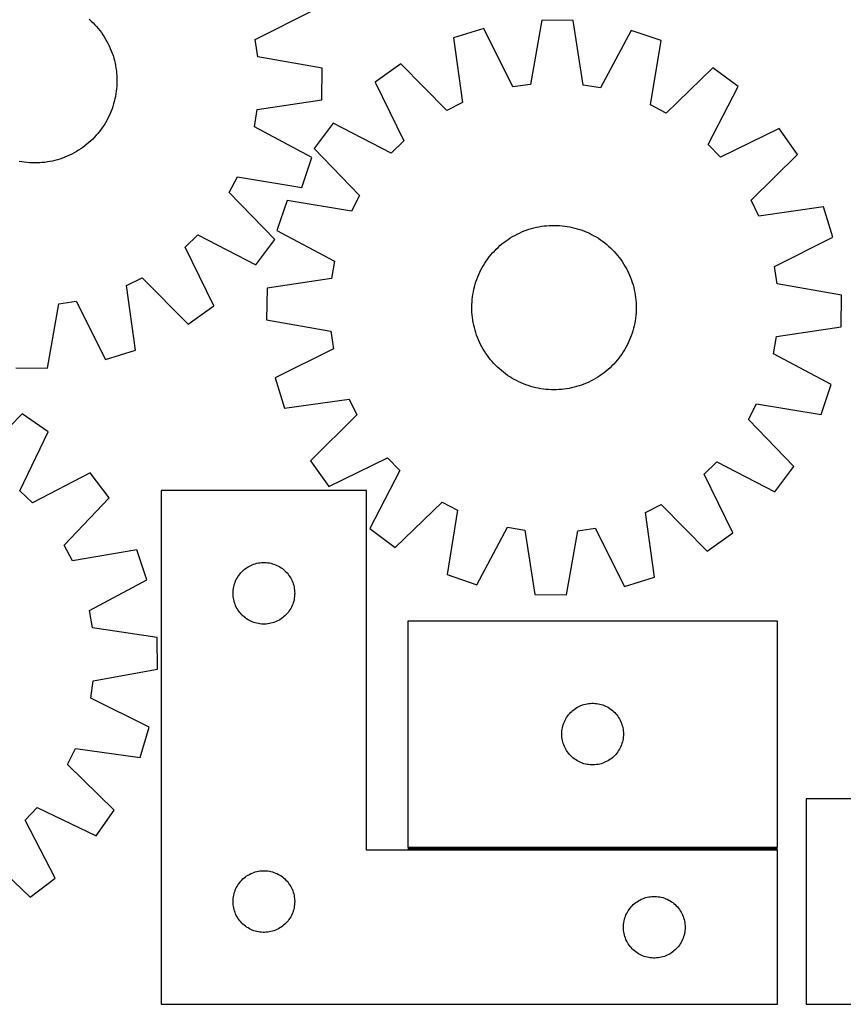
# Model space of a CAD drawing. Header units: millimetres. Extents: x 7 to 1493, y 7 to 2993.
# Tile 8 of 13: x 747 to 1148, y 2116 to 2595. Entities that reach past the tile are written whole.
import ezdxf

# ---------------------------------------------------------------- set-up
doc = ezdxf.new("R2010")
doc.units = ezdxf.units.MM
doc.layers.add('COMMON', color=5, linetype='CONTINUOUS', true_color=0x0000ff)
doc.layers.add('CUT', color=7, linetype='CONTINUOUS', true_color=0x000000)

msp = doc.modelspace()

# ---------------------------------------------------------------- linework, layer by layer
at = {"layer": 'COMMON'}
msp.add_line((936.280488, 2192.070571), (1116.280488, 2192.070571), dxfattribs=at)
at = {"layer": 'CUT'}
for p, q in [((862.109442, 2585.857276), (890.489794, 2600.123683)), ((781.326197, 2595.650803), (782.252974, 2594.80222)), ((782.252974, 2594.80222), (783.152639, 2593.924946)), ((783.152639, 2593.924946), (784.024304, 2593.019846)), ((784.024304, 2593.019846), (784.867109, 2592.087812)), ((784.867109, 2592.087812), (785.680222, 2591.129765)), ((1001.501537, 2595.243241), (995.981817, 2563.962138)), ((1016.886469, 2595.057681), (1001.501537, 2595.243241)), ((1021.650118, 2563.652547), (1016.886469, 2595.057681)), ((785.680222, 2591.129765), (786.462841, 2590.146651)), ((786.462841, 2590.146651), (787.214193, 2589.139439)), ((787.214193, 2589.139439), (787.933538, 2588.109123)), ((787.933538, 2588.109123), (788.620164, 2587.05672)), ((973.262258, 2591.119056), (958.572977, 2586.54133)), ((987.497477, 2562.723048), (973.262258, 2591.119056)), ((1045.018063, 2590.253596), (1030.102105, 2562.209186)), ((1059.592661, 2585.322912), (1045.018063, 2590.253596)), ((788.620164, 2587.05672), (789.273395, 2585.98327)), ((789.273395, 2585.98327), (789.892586, 2584.88983)), ((789.892586, 2584.88983), (790.477125, 2583.777481)), ((790.477125, 2583.777481), (791.026436, 2582.64732)), ((791.026436, 2582.64732), (791.539977, 2581.500463)), ((863.357851, 2577.374302), (862.109442, 2585.857276)), ((958.572977, 2586.54133), (962.989804, 2555.085545)), ((1054.418441, 2553.982807), (1059.592661, 2585.322912)), ((791.539977, 2581.500463), (792.017241, 2580.33804)), ((792.017241, 2580.33804), (792.457757, 2579.1612)), ((792.457757, 2579.1612), (792.86109, 2577.971104)), ((792.86109, 2577.971104), (793.226842, 2576.768925)), ((793.226842, 2576.768925), (793.554653, 2575.555852)), ((793.554653, 2575.555852), (793.844198, 2574.33308)), ((793.844198, 2574.33308), (794.095192, 2573.101817)), ((794.095192, 2573.101817), (794.307387, 2571.863278)), ((894.645, 2571.888951), (863.357851, 2577.374302)), ((932.990269, 2573.892579), (920.434528, 2564.999665)), ((955.303617, 2551.285296), (932.990269, 2573.892579)), ((794.307387, 2571.863278), (794.480574, 2570.618684)), ((794.480574, 2570.618684), (794.614582, 2569.369265)), ((794.614582, 2569.369265), (794.709278, 2568.116253)), ((894.476341, 2556.503825), (894.645, 2571.888951)), ((1084.862853, 2572.060816), (1062.010735, 2549.998281)), ((1097.200454, 2562.867658), (1084.862853, 2572.060816)), ((794.75676, 2564.348036), (794.693666, 2563.093035)), ((794.709278, 2568.116253), (794.76457, 2566.860884)), ((794.780403, 2565.604399), (794.75676, 2564.348036)), ((794.76457, 2566.860884), (794.780403, 2565.604399)), ((920.434528, 2564.999665), (934.355553, 2536.448311)), ((995.981817, 2563.962138), (987.497477, 2562.723048)), ((1030.102105, 2562.209186), (1021.650118, 2563.652547)), ((794.268491, 2559.348581), (794.048601, 2558.111385)), ((794.449411, 2560.592074), (794.268491, 2559.348581)), ((794.591182, 2561.840636), (794.449411, 2560.592074)), ((794.693666, 2563.093035), (794.591182, 2561.840636)), ((1082.594853, 2534.660369), (1097.200454, 2562.867658)), ((793.157473, 2554.449745), (792.784256, 2553.249863)), ((793.492818, 2555.660757), (793.157473, 2554.449745)), ((793.789958, 2556.881705), (793.492818, 2555.660757)), ((794.048601, 2558.111385), (793.789958, 2556.881705)), ((863.07646, 2551.705677), (894.476341, 2556.503825)), ((962.989804, 2555.085545), (955.303617, 2551.285296)), ((1062.010735, 2549.998281), (1054.418441, 2553.982807)), ((791.44123, 2549.728785), (790.92057, 2548.585141)), ((791.92571, 2550.888218), (791.44123, 2549.728785)), ((792.373533, 2552.062297), (791.92571, 2550.888218)), ((792.784256, 2553.249863), (792.373533, 2552.062297)), ((861.642385, 2543.25211), (863.07646, 2551.705677)), ((788.486935, 2544.190784), (787.79378, 2543.14267)), ((789.146826, 2545.260153), (788.486935, 2544.190784)), ((789.772802, 2546.349723), (789.146826, 2545.260153)), ((790.364244, 2547.458417), (789.772802, 2546.349723)), ((790.92057, 2548.585141), (790.364244, 2547.458417)), ((900.012606, 2545.064498), (890.819449, 2532.726896)), ((928.219896, 2530.458897), (900.012606, 2545.064498)), ((785.521732, 2540.136092), (784.702679, 2539.183118)), ((786.310447, 2541.114323), (785.521732, 2540.136092)), ((787.068045, 2542.116845), (786.310447, 2541.114323)), ((787.79378, 2543.14267), (787.068045, 2542.116845)), ((889.703165, 2528.36697), (861.642385, 2543.25211)), ((1117.135622, 2542.445736), (1088.584268, 2528.524712)), ((1126.028536, 2529.889995), (1117.135622, 2542.445736)), ((780.181641, 2534.829094), (779.198527, 2534.046475)), ((781.139688, 2535.642207), (780.181641, 2534.829094)), ((782.071722, 2536.485012), (781.139688, 2535.642207)), ((782.976822, 2537.356677), (782.071722, 2536.485012)), ((783.854097, 2538.256342), (782.976822, 2537.356677)), ((784.702679, 2539.183118), (783.854097, 2538.256342)), ((934.355553, 2536.448311), (928.219896, 2530.458897)), ((1088.584268, 2528.524712), (1082.594853, 2534.660369)), ((772.829357, 2530.03219), (771.699196, 2529.482879)), ((773.941706, 2530.61673), (772.829357, 2530.03219)), ((775.035146, 2531.23592), (773.941706, 2530.61673)), ((776.108597, 2531.889151), (775.035146, 2531.23592)), ((777.160999, 2532.575778), (776.108597, 2531.889151)), ((778.191315, 2533.295122), (777.160999, 2532.575778)), ((779.198527, 2534.046475), (778.191315, 2533.295122)), ((890.819449, 2532.726896), (912.881983, 2509.874778)), ((1103.421253, 2507.576648), (1126.028536, 2529.889995)), ((748.400457, 2526.240825), (747.163261, 2526.460715)), ((749.64395, 2526.059905), (748.400457, 2526.240825)), ((750.892512, 2525.918133), (749.64395, 2526.059905)), ((752.144912, 2525.81565), (750.892512, 2525.918133)), ((753.399912, 2525.752555), (752.144912, 2525.81565)), ((754.656275, 2525.728913), (753.399912, 2525.752555)), ((755.912761, 2525.744745), (754.656275, 2525.728913)), ((757.168129, 2525.800037), (755.912761, 2525.744745)), ((758.421141, 2525.894734), (757.168129, 2525.800037)), ((759.67056, 2526.028742), (758.421141, 2525.894734)), ((760.915154, 2526.201929), (759.67056, 2526.028742)), ((762.153693, 2526.414124), (760.915154, 2526.201929)), ((763.384956, 2526.665118), (762.153693, 2526.414124)), ((764.607728, 2526.954663), (763.384956, 2526.665118)), ((765.820802, 2527.282473), (764.607728, 2526.954663)), ((767.02298, 2527.648226), (765.820802, 2527.282473)), ((768.213076, 2528.051559), (767.02298, 2527.648226)), ((769.389916, 2528.492074), (768.213076, 2528.051559)), ((770.552339, 2528.969338), (769.389916, 2528.492074)), ((771.699196, 2529.482879), (770.552339, 2528.969338)), ((884.788496, 2513.786964), (889.703165, 2528.36697)), ((849.466542, 2511.330084), (853.442725, 2518.926751)), ((853.442725, 2518.926751), (884.788496, 2513.786964)), ((871.554169, 2488.502217), (849.466542, 2511.330084)), ((877.557352, 2507.456704), (872.626668, 2492.882106)), ((908.897457, 2502.282484), (877.557352, 2507.456704)), ((912.881983, 2509.874778), (908.897457, 2502.282484)), ((1107.221502, 2499.89046), (1103.421253, 2507.576648)), ((1138.677286, 2504.307288), (1107.221502, 2499.89046)), ((1143.255013, 2489.618007), (1138.677286, 2504.307288)), ((872.626668, 2492.882106), (900.671079, 2477.966148)), ((989.498576, 2491.08849), (990.62934, 2491.636559)), ((990.62934, 2491.636559), (991.776761, 2492.14884)), ((991.776761, 2492.14884), (992.939707, 2492.624826)), ((992.939707, 2492.624826), (994.11703, 2493.064049)), ((994.11703, 2493.064049), (995.307569, 2493.466074)), ((995.307569, 2493.466074), (996.510148, 2493.830506)), ((996.510148, 2493.830506), (997.723581, 2494.156983)), ((997.723581, 2494.156983), (998.94667, 2494.445185)), ((998.94667, 2494.445185), (1000.178208, 2494.694826)), ((1000.178208, 2494.694826), (1001.41698, 2494.90566)), ((1001.41698, 2494.90566), (1002.661763, 2495.07748)), ((1002.661763, 2495.07748), (1003.911329, 2495.210115)), ((1003.911329, 2495.210115), (1005.164444, 2495.303435)), ((1005.164444, 2495.303435), (1006.419873, 2495.357348)), ((1006.419873, 2495.357348), (1007.676375, 2495.3718)), ((1007.676375, 2495.3718), (1008.932711, 2495.346777)), ((1008.932711, 2495.346777), (1010.187641, 2495.282304)), ((1010.187641, 2495.282304), (1011.439927, 2495.178445)), ((1011.439927, 2495.178445), (1012.688333, 2495.035302)), ((1012.688333, 2495.035302), (1013.931627, 2494.853016)), ((1013.931627, 2494.853016), (1015.168581, 2494.631767)), ((1015.168581, 2494.631767), (1016.397975, 2494.371773)), ((1016.397975, 2494.371773), (1017.618596, 2494.073292)), ((1017.618596, 2494.073292), (1018.829239, 2493.736617)), ((1018.829239, 2493.736617), (1020.02871, 2493.362081)), ((1020.02871, 2493.362081), (1021.215824, 2492.950054)), ((1021.215824, 2492.950054), (1022.389411, 2492.500942)), ((1022.389411, 2492.500942), (1023.548311, 2492.015188)), ((1023.548311, 2492.015188), (1024.691382, 2491.493272)), ((1024.691382, 2491.493272), (1025.817495, 2490.935709)), ((828.022179, 2484.732976), (834.151253, 2490.729128)), ((834.151253, 2490.729128), (862.374571, 2476.154524)), ((862.374571, 2476.154524), (871.554169, 2488.502217)), ((982.141027, 2486.299667), (983.125, 2487.081205)), ((983.125, 2487.081205), (984.133037, 2487.831451)), ((984.133037, 2487.831451), (985.164143, 2488.549663)), ((985.164143, 2488.549663), (986.217299, 2489.235133)), ((986.217299, 2489.235133), (987.291466, 2489.887184)), ((987.291466, 2489.887184), (988.385585, 2490.505173)), ((988.385585, 2490.505173), (989.498576, 2491.08849)), ((1025.817495, 2490.935709), (1026.925538, 2490.343049)), ((1026.925538, 2490.343049), (1028.014419, 2489.715877)), ((1028.014419, 2489.715877), (1029.083063, 2489.054812)), ((1029.083063, 2489.054812), (1030.130415, 2488.360506)), ((1030.130415, 2488.360506), (1031.155441, 2487.633644)), ((1031.155441, 2487.633644), (1032.157131, 2486.874944)), ((1032.157131, 2486.874944), (1033.134495, 2486.085155)), ((1114.859005, 2475.382787), (1143.255013, 2489.618007)), ((841.974561, 2456.196933), (828.022179, 2484.732976)), ((976.795109, 2480.998538), (977.615209, 2481.950611)), ((977.615209, 2481.950611), (978.464808, 2482.876455)), ((978.464808, 2482.876455), (979.34307, 2483.775156)), ((979.34307, 2483.775156), (980.249128, 2484.645826)), ((980.249128, 2484.645826), (981.182087, 2485.487606)), ((981.182087, 2485.487606), (982.141027, 2486.299667)), ((1033.134495, 2486.085155), (1034.086568, 2485.265056)), ((1034.086568, 2485.265056), (1035.012412, 2484.415456)), ((1035.012412, 2484.415456), (1035.911112, 2483.537194)), ((1035.911112, 2483.537194), (1036.781783, 2482.631136)), ((1036.781783, 2482.631136), (1037.623563, 2481.698177)), ((900.671079, 2477.966148), (899.227717, 2469.514161)), ((973.825453, 2476.947106), (974.519759, 2477.994458)), ((974.519759, 2477.994458), (975.24662, 2479.019485)), ((975.24662, 2479.019485), (976.00532, 2480.021174)), ((976.00532, 2480.021174), (976.795109, 2480.998538)), ((1037.623563, 2481.698177), (1038.435623, 2480.739238)), ((1038.435623, 2480.739238), (1039.217162, 2479.755264)), ((1039.217162, 2479.755264), (1039.967407, 2478.747227)), ((1039.967407, 2478.747227), (1040.685619, 2477.716122)), ((1040.685619, 2477.716122), (1041.371089, 2476.662966)), ((970.865076, 2471.412354), (971.386992, 2472.555425)), ((971.386992, 2472.555425), (971.944555, 2473.681538)), ((971.944555, 2473.681538), (972.537216, 2474.789582)), ((972.537216, 2474.789582), (973.164388, 2475.878463)), ((973.164388, 2475.878463), (973.825453, 2476.947106)), ((1041.371089, 2476.662966), (1042.023141, 2475.588798)), ((1042.023141, 2475.588798), (1042.64113, 2474.494679)), ((1042.64113, 2474.494679), (1043.224447, 2473.381689)), ((1043.224447, 2473.381689), (1043.772516, 2472.250925)), ((1116.098094, 2466.898447), (1114.859005, 2475.382787)), ((799.40842, 2466.064296), (807.090428, 2469.872987)), ((807.090428, 2469.872987), (829.428598, 2447.29023)), ((899.227717, 2469.514161), (867.822584, 2464.750512)), ((969.143647, 2466.693283), (969.518183, 2467.892753)), ((969.518183, 2467.892753), (969.93021, 2469.079867)), ((969.93021, 2469.079867), (970.379322, 2470.253454)), ((970.379322, 2470.253454), (970.865076, 2471.412354)), ((1043.772516, 2472.250925), (1044.284797, 2471.103504)), ((1044.284797, 2471.103504), (1044.760783, 2469.940557)), ((1044.760783, 2469.940557), (1045.200006, 2468.763234)), ((1045.200006, 2468.763234), (1045.602031, 2467.572695)), ((1045.602031, 2467.572695), (1045.966462, 2466.370116)), ((803.859801, 2434.613383), (799.40842, 2466.064296)), ((867.822584, 2464.750512), (867.637023, 2449.365581)), ((968.027249, 2461.79567), (968.248498, 2463.032624)), ((968.248498, 2463.032624), (968.508491, 2464.262018)), ((968.508491, 2464.262018), (968.806973, 2465.482639)), ((968.806973, 2465.482639), (969.143647, 2466.693283)), ((1045.966462, 2466.370116), (1046.29294, 2465.156683)), ((1046.29294, 2465.156683), (1046.581141, 2463.933594)), ((1046.581141, 2463.933594), (1046.830783, 2462.702056)), ((1147.379198, 2461.378727), (1116.098094, 2466.898447)), ((766.426178, 2457.151464), (774.909152, 2458.399874)), ((774.909152, 2458.399874), (789.175559, 2430.019521)), ((967.533487, 2456.796754), (967.59796, 2458.051685)), ((967.59796, 2458.051685), (967.701819, 2459.303971)), ((967.701819, 2459.303971), (967.844963, 2460.552376)), ((967.844963, 2460.552376), (968.027249, 2461.79567)), ((1046.830783, 2462.702056), (1047.041617, 2461.463284)), ((1047.041617, 2461.463284), (1047.213437, 2460.218501)), ((1047.213437, 2460.218501), (1047.346072, 2458.968936)), ((1047.346072, 2458.968936), (1047.439392, 2457.71582)), ((1147.193637, 2445.993796), (1147.379198, 2461.378727)), ((760.940827, 2425.864316), (766.426178, 2457.151464)), ((829.428598, 2447.29023), (841.974561, 2456.196933)), ((967.508465, 2455.540418), (967.533487, 2456.796754)), ((967.522917, 2454.283916), (967.508465, 2455.540418)), ((967.576829, 2453.028488), (967.522917, 2454.283916)), ((1047.482734, 2453.947553), (1047.418261, 2452.692623)), ((1047.439392, 2457.71582), (1047.493305, 2456.460392)), ((1047.507757, 2455.20389), (1047.482734, 2453.947553)), ((1047.493305, 2456.460392), (1047.507757, 2455.20389)), ((867.637023, 2449.365581), (898.918127, 2443.845861)), ((967.670149, 2451.775372), (967.576829, 2453.028488)), ((967.802785, 2450.525806), (967.670149, 2451.775372)), ((967.974604, 2449.281023), (967.802785, 2450.525806)), ((968.185439, 2448.042252), (967.974604, 2449.281023)), ((1046.988972, 2448.948638), (1046.767723, 2447.711684)), ((1047.171258, 2450.191931), (1046.988972, 2448.948638)), ((1047.314402, 2451.440337), (1047.171258, 2450.191931)), ((1047.418261, 2452.692623), (1047.314402, 2451.440337)), ((898.918127, 2443.845861), (900.157216, 2435.36152)), ((968.43508, 2446.810713), (968.185439, 2448.042252)), ((968.723281, 2445.587624), (968.43508, 2446.810713)), ((969.049759, 2444.374192), (968.723281, 2445.587624)), ((969.41419, 2443.171612), (969.049759, 2444.374192)), ((1045.872574, 2444.051025), (1045.498038, 2442.851555)), ((1046.209249, 2445.261668), (1045.872574, 2444.051025)), ((1046.50773, 2446.482289), (1046.209249, 2445.261668)), ((1046.767723, 2447.711684), (1046.50773, 2446.482289)), ((1115.788504, 2441.230146), (1147.193637, 2445.993796)), ((969.816215, 2441.981074), (969.41419, 2443.171612)), ((970.255438, 2440.80375), (969.816215, 2441.981074)), ((970.731425, 2439.640804), (970.255438, 2440.80375)), ((971.243705, 2438.493383), (970.731425, 2439.640804)), ((1044.151145, 2439.331953), (1043.629229, 2438.188883)), ((1044.636899, 2440.490854), (1044.151145, 2439.331953)), ((1045.086011, 2441.66444), (1044.636899, 2440.490854)), ((1045.498038, 2442.851555), (1045.086011, 2441.66444)), ((1114.345143, 2432.77816), (1115.788504, 2441.230146)), ((789.175559, 2430.019521), (803.859801, 2434.613383)), ((900.157216, 2435.36152), (871.761208, 2421.126301)), ((971.791775, 2437.362619), (971.243705, 2438.493383)), ((972.375092, 2436.249629), (971.791775, 2437.362619)), ((972.993081, 2435.15551), (972.375092, 2436.249629)), ((973.645132, 2434.081342), (972.993081, 2435.15551)), ((974.330602, 2433.028186), (973.645132, 2434.081342)), ((1041.851834, 2434.865845), (1041.190768, 2433.797201)), ((1042.479006, 2435.954726), (1041.851834, 2434.865845)), ((1043.071666, 2437.06277), (1042.479006, 2435.954726)), ((1043.629229, 2438.188883), (1043.071666, 2437.06277)), ((975.048814, 2431.997081), (974.330602, 2433.028186)), ((975.799059, 2430.989044), (975.048814, 2431.997081)), ((976.580598, 2430.00507), (975.799059, 2430.989044)), ((977.392658, 2429.04613), (976.580598, 2430.00507)), ((1038.221112, 2429.74577), (1037.401013, 2428.793696)), ((1039.010901, 2430.723134), (1038.221112, 2429.74577)), ((1039.769601, 2431.724823), (1039.010901, 2430.723134)), ((1040.496462, 2432.74985), (1039.769601, 2431.724823)), ((1041.190768, 2433.797201), (1040.496462, 2432.74985)), ((1142.389553, 2417.862202), (1114.345143, 2432.77816)), ((745.555701, 2426.032974), (760.940827, 2425.864316)), ((978.234439, 2428.113171), (977.392658, 2429.04613)), ((979.105109, 2427.207114), (978.234439, 2428.113171)), ((980.003809, 2426.328852), (979.105109, 2427.207114)), ((980.929653, 2425.479252), (980.003809, 2426.328852)), ((981.881727, 2424.659153), (980.929653, 2425.479252)), ((982.85909, 2423.869363), (981.881727, 2424.659153)), ((1032.875195, 2424.444641), (1031.891221, 2423.663103)), ((1033.834134, 2425.256701), (1032.875195, 2424.444641)), ((1034.767093, 2426.098482), (1033.834134, 2425.256701)), ((1035.673151, 2426.969152), (1034.767093, 2426.098482)), ((1036.551413, 2427.867852), (1035.673151, 2426.969152)), ((1037.401013, 2428.793696), (1036.551413, 2427.867852)), ((871.761208, 2421.126301), (876.338935, 2406.43702)), ((983.86078, 2423.110664), (982.85909, 2423.869363)), ((984.885806, 2422.383802), (983.86078, 2423.110664)), ((985.933158, 2421.689496), (984.885806, 2422.383802)), ((987.001802, 2421.028431), (985.933158, 2421.689496)), ((988.090683, 2420.401259), (987.001802, 2421.028431)), ((989.198727, 2419.808599), (988.090683, 2420.401259)), ((990.32484, 2419.251035), (989.198727, 2419.808599)), ((1025.517645, 2419.655818), (1024.386881, 2419.107749)), ((1026.630636, 2420.239135), (1025.517645, 2419.655818)), ((1027.724755, 2420.857124), (1026.630636, 2420.239135)), ((1028.798922, 2421.509175), (1027.724755, 2420.857124)), ((1029.852079, 2422.194645), (1028.798922, 2421.509175)), ((1030.883184, 2422.912857), (1029.852079, 2422.194645)), ((1031.891221, 2423.663103), (1030.883184, 2422.912857)), ((991.46791, 2418.729119), (990.32484, 2419.251035)), ((992.626811, 2418.243366), (991.46791, 2418.729119)), ((993.800397, 2417.794254), (992.626811, 2418.243366)), ((994.987511, 2417.382226), (993.800397, 2417.794254)), ((996.186982, 2417.007691), (994.987511, 2417.382226)), ((997.397625, 2416.671016), (996.186982, 2417.007691)), ((998.618246, 2416.372535), (997.397625, 2416.671016)), ((999.84764, 2416.112541), (998.618246, 2416.372535)), ((1001.084595, 2415.891292), (999.84764, 2416.112541)), ((1002.327888, 2415.709006), (1001.084595, 2415.891292)), ((1003.576294, 2415.565863), (1002.327888, 2415.709006)), ((1004.82858, 2415.462003), (1003.576294, 2415.565863)), ((1006.08351, 2415.397531), (1004.82858, 2415.462003)), ((1007.339846, 2415.372508), (1006.08351, 2415.397531)), ((1008.596349, 2415.38696), (1007.339846, 2415.372508)), ((1009.851777, 2415.440873), (1008.596349, 2415.38696)), ((1011.104892, 2415.534193), (1009.851777, 2415.440873)), ((1012.354458, 2415.666828), (1011.104892, 2415.534193)), ((1013.599241, 2415.838647), (1012.354458, 2415.666828)), ((1014.838013, 2416.049482), (1013.599241, 2415.838647)), ((1016.069551, 2416.299123), (1014.838013, 2416.049482)), ((1017.29264, 2416.587325), (1016.069551, 2416.299123)), ((1018.506073, 2416.913802), (1017.29264, 2416.587325)), ((1019.708652, 2417.278233), (1018.506073, 2416.913802)), ((1020.899191, 2417.680259), (1019.708652, 2417.278233)), ((1022.076514, 2418.119481), (1020.899191, 2417.680259)), ((1023.23946, 2418.595468), (1022.076514, 2418.119481)), ((1024.386881, 2419.107749), (1023.23946, 2418.595468)), ((1137.458869, 2403.287604), (1142.389553, 2417.862202)), ((876.338935, 2406.43702), (907.794719, 2410.853847)), ((907.794719, 2410.853847), (911.594969, 2403.16766)), ((1102.134238, 2400.86953), (1106.118764, 2408.461824)), ((1106.118764, 2408.461824), (1137.458869, 2403.287604)), ((748.670888, 2403.712135), (726.450535, 2381.013442)), ((761.26303, 2394.870839), (748.670888, 2403.712135)), ((911.594969, 2403.16766), (888.987685, 2380.854312)), ((1124.196773, 2378.017411), (1102.134238, 2400.86953)), ((747.459331, 2366.262577), (761.26303, 2394.870839)), ((897.880599, 2368.298572), (926.431954, 2382.219596)), ((926.431954, 2382.219596), (932.421368, 2376.083939)), ((888.987685, 2380.854312), (897.880599, 2368.298572)), ((1080.660669, 2374.295997), (1086.796326, 2380.285411)), ((1086.796326, 2380.285411), (1115.003615, 2365.67981)), ((1115.003615, 2365.67981), (1124.196773, 2378.017411)), ((781.766617, 2375.019674), (753.619524, 2360.298401)), ((791.010345, 2362.719917), (781.766617, 2375.019674)), ((932.421368, 2376.083939), (917.815767, 2347.876649)), ((1094.581693, 2345.744642), (1080.660669, 2374.295997)), ((753.619524, 2360.298401), (747.459331, 2366.262577)), ((769.041808, 2339.77742), (791.010345, 2362.719917)), ((916.280488, 2366.320571), (816.280488, 2366.320571)), ((816.280488, 2366.320571), (816.280488, 2116.320571)), ((916.280488, 2191.320571), (916.280488, 2366.320571)), ((930.153368, 2338.683492), (953.005487, 2360.746026)), ((953.005487, 2360.746026), (960.59778, 2356.761501)), ((1052.026417, 2355.658763), (1059.712605, 2359.459012)), ((1059.712605, 2359.459012), (1082.025952, 2336.851728)), ((960.59778, 2356.761501), (955.42356, 2325.421395)), ((1056.443244, 2324.202978), (1052.026417, 2355.658763)), ((917.815767, 2347.876649), (930.153368, 2338.683492)), ((969.998158, 2320.490712), (984.914116, 2348.535122)), ((984.914116, 2348.535122), (993.366103, 2347.09176)), ((1019.034404, 2346.78217), (1027.518744, 2348.021259)), ((1027.518744, 2348.021259), (1041.753964, 2319.625251)), ((993.366103, 2347.09176), (998.129753, 2315.686627)), ((1013.514684, 2315.501067), (1019.034404, 2346.78217)), ((1082.025952, 2336.851728), (1094.581693, 2345.744642)), ((773.057468, 2332.201548), (769.041808, 2339.77742)), ((804.376068, 2337.50438), (773.057468, 2332.201548)), ((809.366541, 2322.950146), (804.376068, 2337.50438)), ((857.277274, 2328.318159), (857.906832, 2328.765726)), ((857.906832, 2328.765726), (858.558596, 2329.18029)), ((858.558596, 2329.18029), (859.230837, 2329.560753)), ((859.230837, 2329.560753), (859.921772, 2329.906105)), ((859.921772, 2329.906105), (860.629569, 2330.21543)), ((860.629569, 2330.21543), (861.352352, 2330.487909)), ((861.352352, 2330.487909), (862.088203, 2330.722819)), ((862.088203, 2330.722819), (862.835172, 2330.919536)), ((862.835172, 2330.919536), (863.591276, 2331.07754)), ((863.591276, 2331.07754), (864.354512, 2331.196411)), ((864.354512, 2331.196411), (865.122856, 2331.275834)), ((865.122856, 2331.275834), (865.894269, 2331.315598)), ((865.894269, 2331.315598), (866.666706, 2331.315598)), ((866.666706, 2331.315598), (867.43812, 2331.275834)), ((867.43812, 2331.275834), (868.206463, 2331.196411)), ((868.206463, 2331.196411), (868.969699, 2331.07754)), ((868.969699, 2331.07754), (869.725804, 2330.919536)), ((869.725804, 2330.919536), (870.472772, 2330.722819)), ((870.472772, 2330.722819), (871.208623, 2330.487909)), ((871.208623, 2330.487909), (871.931406, 2330.21543)), ((871.931406, 2330.21543), (872.639204, 2329.906105)), ((872.639204, 2329.906105), (873.330139, 2329.560753)), ((873.330139, 2329.560753), (874.00238, 2329.18029)), ((874.00238, 2329.18029), (874.654144, 2328.765726)), ((874.654144, 2328.765726), (875.283702, 2328.318159)), ((853.226209, 2323.708792), (853.623854, 2324.371014)), ((853.623854, 2324.371014), (854.055063, 2325.011887)), ((854.055063, 2325.011887), (854.518691, 2325.629713)), ((854.518691, 2325.629713), (855.013509, 2326.222852)), ((855.013509, 2326.222852), (855.538205, 2326.789733)), ((855.538205, 2326.789733), (856.091388, 2327.328851)), ((856.091388, 2327.328851), (856.67159, 2327.838777)), ((856.67159, 2327.838777), (857.277274, 2328.318159)), ((875.283702, 2328.318159), (875.889385, 2327.838777)), ((875.889385, 2327.838777), (876.469588, 2327.328851)), ((876.469588, 2327.328851), (877.022771, 2326.789733)), ((877.022771, 2326.789733), (877.547467, 2326.222852)), ((877.547467, 2326.222852), (878.042285, 2325.629713)), ((878.042285, 2325.629713), (878.505913, 2325.011887)), ((878.505913, 2325.011887), (878.937121, 2324.371014)), ((878.937121, 2324.371014), (879.334766, 2323.708792)), ((955.42356, 2325.421395), (969.998158, 2320.490712)), ((1041.753964, 2319.625251), (1056.443244, 2324.202978)), ((781.3836, 2307.919187), (809.366541, 2322.950146)), ((851.459169, 2318.628929), (851.597652, 2319.388852)), ((851.597652, 2319.388852), (851.775072, 2320.140637)), ((851.775072, 2320.140637), (851.990957, 2320.882293)), ((851.990957, 2320.882293), (852.244735, 2321.611852)), ((852.244735, 2321.611852), (852.535734, 2322.327379)), ((852.535734, 2322.327379), (852.863182, 2323.026978)), ((852.863182, 2323.026978), (853.226209, 2323.708792)), ((879.334766, 2323.708792), (879.697794, 2323.026978)), ((879.697794, 2323.026978), (880.025241, 2322.327379)), ((880.025241, 2322.327379), (880.31624, 2321.611852)), ((880.31624, 2321.611852), (880.570018, 2320.882293)), ((880.570018, 2320.882293), (880.785904, 2320.140637)), ((880.785904, 2320.140637), (880.963323, 2319.388852)), ((880.963323, 2319.388852), (881.101806, 2318.628929)), ((851.280488, 2316.320571), (851.300376, 2317.092752)), ((851.300376, 2315.548389), (851.280488, 2316.320571)), ((851.300376, 2317.092752), (851.35999, 2317.862886)), ((851.35999, 2314.778256), (851.300376, 2315.548389)), ((851.35999, 2317.862886), (851.459169, 2318.628929)), ((851.459169, 2314.012212), (851.35999, 2314.778256)), ((881.101806, 2318.628929), (881.200986, 2317.862886)), ((881.200986, 2314.778256), (881.101806, 2314.012212)), ((881.200986, 2317.862886), (881.260599, 2317.092752)), ((881.260599, 2315.548389), (881.200986, 2314.778256)), ((881.260599, 2317.092752), (881.280488, 2316.320571)), ((881.280488, 2316.320571), (881.260599, 2315.548389)), ((998.129753, 2315.686627), (1013.514684, 2315.501067)), ((851.597652, 2313.25229), (851.459169, 2314.012212)), ((851.775072, 2312.500504), (851.597652, 2313.25229)), ((851.990957, 2311.758848), (851.775072, 2312.500504)), ((852.244735, 2311.029289), (851.990957, 2311.758848)), ((852.535734, 2310.313762), (852.244735, 2311.029289)), ((852.863182, 2309.614164), (852.535734, 2310.313762)), ((853.226209, 2308.93235), (852.863182, 2309.614164)), ((879.697794, 2309.614164), (879.334766, 2308.93235)), ((880.025241, 2310.313762), (879.697794, 2309.614164)), ((880.31624, 2311.029289), (880.025241, 2310.313762)), ((880.570018, 2311.758848), (880.31624, 2311.029289)), ((880.785904, 2312.500504), (880.570018, 2311.758848)), ((880.963323, 2313.25229), (880.785904, 2312.500504)), ((881.101806, 2314.012212), (880.963323, 2313.25229)), ((782.861646, 2299.473197), (781.3836, 2307.919187)), ((853.623854, 2308.270128), (853.226209, 2308.93235)), ((854.055063, 2307.629254), (853.623854, 2308.270128)), ((854.518691, 2307.011428), (854.055063, 2307.629254)), ((855.013509, 2306.418289), (854.518691, 2307.011428)), ((855.538205, 2305.851408), (855.013509, 2306.418289)), ((856.091388, 2305.31229), (855.538205, 2305.851408)), ((856.67159, 2304.802364), (856.091388, 2305.31229)), ((857.277274, 2304.322982), (856.67159, 2304.802364)), ((875.889385, 2304.802364), (875.283702, 2304.322982)), ((876.469588, 2305.31229), (875.889385, 2304.802364)), ((877.022771, 2305.851408), (876.469588, 2305.31229)), ((877.547467, 2306.418289), (877.022771, 2305.851408)), ((878.042285, 2307.011428), (877.547467, 2306.418289)), ((878.505913, 2307.629254), (878.042285, 2307.011428)), ((878.937121, 2308.270128), (878.505913, 2307.629254)), ((879.334766, 2308.93235), (878.937121, 2308.270128)), ((857.906832, 2303.875415), (857.277274, 2304.322982)), ((858.558596, 2303.460851), (857.906832, 2303.875415)), ((859.230837, 2303.080389), (858.558596, 2303.460851)), ((859.921772, 2302.735037), (859.230837, 2303.080389)), ((860.629569, 2302.425711), (859.921772, 2302.735037)), ((861.352352, 2302.153232), (860.629569, 2302.425711)), ((862.088203, 2301.918323), (861.352352, 2302.153232)), ((862.835172, 2301.721605), (862.088203, 2301.918323)), ((863.591276, 2301.563601), (862.835172, 2301.721605)), ((864.354512, 2301.444731), (863.591276, 2301.563601)), ((865.122856, 2301.365308), (864.354512, 2301.444731)), ((865.894269, 2301.325544), (865.122856, 2301.365308)), ((866.666706, 2301.325544), (865.894269, 2301.325544)), ((867.43812, 2301.365308), (866.666706, 2301.325544)), ((868.206463, 2301.444731), (867.43812, 2301.365308)), ((868.969699, 2301.563601), (868.206463, 2301.444731)), ((869.725804, 2301.721605), (868.969699, 2301.563601)), ((870.472772, 2301.918323), (869.725804, 2301.721605)), ((871.208623, 2302.153232), (870.472772, 2301.918323)), ((871.931406, 2302.425711), (871.208623, 2302.153232)), ((872.639204, 2302.735037), (871.931406, 2302.425711)), ((873.330139, 2303.080389), (872.639204, 2302.735037)), ((874.00238, 2303.460851), (873.330139, 2303.080389)), ((874.654144, 2303.875415), (874.00238, 2303.460851)), ((875.283702, 2304.322982), (874.654144, 2303.875415)), ((1116.280488, 2302.820572), (936.280488, 2302.820572)), ((936.280488, 2302.820572), (936.280488, 2192.820572)), ((1116.280488, 2192.820572), (1116.280488, 2302.820572)), ((814.28607, 2294.838511), (782.861646, 2299.473197)), ((814.534786, 2279.454471), (814.28607, 2294.838511)), ((783.276606, 2273.806383), (814.534786, 2279.454471)), ((782.072357, 2265.317028), (783.276606, 2273.806383)), ((810.526563, 2251.198498), (782.072357, 2265.317028)), ((1019.921772, 2261.406106), (1020.629569, 2261.715431)), ((1020.629569, 2261.715431), (1021.352352, 2261.98791)), ((1021.352352, 2261.98791), (1022.088203, 2262.22282)), ((1022.088203, 2262.22282), (1022.835172, 2262.419537)), ((1022.835172, 2262.419537), (1023.591276, 2262.577541)), ((1023.591276, 2262.577541), (1024.354512, 2262.696412)), ((1024.354512, 2262.696412), (1025.122856, 2262.775835)), ((1025.122856, 2262.775835), (1025.894269, 2262.815599)), ((1025.894269, 2262.815599), (1026.666706, 2262.815599)), ((1026.666706, 2262.815599), (1027.43812, 2262.775835)), ((1027.43812, 2262.775835), (1028.206463, 2262.696412)), ((1028.206463, 2262.696412), (1028.969699, 2262.577541)), ((1028.969699, 2262.577541), (1029.725804, 2262.419537)), ((1029.725804, 2262.419537), (1030.472772, 2262.22282)), ((1030.472772, 2262.22282), (1031.208623, 2261.98791)), ((1031.208623, 2261.98791), (1031.931406, 2261.715431)), ((1031.931406, 2261.715431), (1032.639204, 2261.406106)), ((1014.055063, 2256.511888), (1014.518691, 2257.129714)), ((1014.518691, 2257.129714), (1015.013509, 2257.722853)), ((1015.013509, 2257.722853), (1015.538205, 2258.289734)), ((1015.538205, 2258.289734), (1016.091388, 2258.828852)), ((1016.091388, 2258.828852), (1016.67159, 2259.338778)), ((1016.67159, 2259.338778), (1017.277274, 2259.81816)), ((1017.277274, 2259.81816), (1017.906832, 2260.265727)), ((1017.906832, 2260.265727), (1018.558596, 2260.680291)), ((1018.558596, 2260.680291), (1019.230837, 2261.060754)), ((1019.230837, 2261.060754), (1019.921772, 2261.406106)), ((1032.639204, 2261.406106), (1033.330139, 2261.060754)), ((1033.330139, 2261.060754), (1034.00238, 2260.680291)), ((1034.00238, 2260.680291), (1034.654144, 2260.265727)), ((1034.654144, 2260.265727), (1035.283702, 2259.81816)), ((1035.283702, 2259.81816), (1035.889385, 2259.338778)), ((1035.889385, 2259.338778), (1036.469588, 2258.828852)), ((1036.469588, 2258.828852), (1037.022771, 2258.289734)), ((1037.022771, 2258.289734), (1037.547467, 2257.722853)), ((1037.547467, 2257.722853), (1038.042285, 2257.129714)), ((1038.042285, 2257.129714), (1038.505913, 2256.511888)), ((1011.775072, 2251.640638), (1011.990957, 2252.382294)), ((1011.990957, 2252.382294), (1012.244735, 2253.111853)), ((1012.244735, 2253.111853), (1012.535734, 2253.82738)), ((1012.535734, 2253.82738), (1012.863182, 2254.526979)), ((1012.863182, 2254.526979), (1013.226209, 2255.208793)), ((1013.226209, 2255.208793), (1013.623854, 2255.871015)), ((1013.623854, 2255.871015), (1014.055063, 2256.511888)), ((1038.505913, 2256.511888), (1038.937121, 2255.871015)), ((1038.937121, 2255.871015), (1039.334766, 2255.208793)), ((1039.334766, 2255.208793), (1039.697794, 2254.526979)), ((1039.697794, 2254.526979), (1040.025241, 2253.82738)), ((1040.025241, 2253.82738), (1040.31624, 2253.111853)), ((1040.31624, 2253.111853), (1040.570018, 2252.382294)), ((1040.570018, 2252.382294), (1040.785904, 2251.640638)), ((806.009177, 2236.490549), (810.526563, 2251.198498)), ((1011.280488, 2247.820572), (1011.300376, 2248.592753)), ((1011.300376, 2247.04839), (1011.280488, 2247.820572)), ((1011.300376, 2248.592753), (1011.35999, 2249.362887)), ((1011.35999, 2249.362887), (1011.459169, 2250.12893)), ((1011.459169, 2250.12893), (1011.597652, 2250.888853)), ((1011.597652, 2250.888853), (1011.775072, 2251.640638)), ((1040.785904, 2251.640638), (1040.963323, 2250.888853)), ((1040.963323, 2250.888853), (1041.101806, 2250.12893)), ((1041.101806, 2250.12893), (1041.200986, 2249.362887)), ((1041.200986, 2249.362887), (1041.260599, 2248.592753)), ((1041.260599, 2248.592753), (1041.280488, 2247.820572)), ((1041.280488, 2247.820572), (1041.260599, 2247.04839)), ((1011.35999, 2246.278257), (1011.300376, 2247.04839)), ((1011.459169, 2245.512213), (1011.35999, 2246.278257)), ((1011.597652, 2244.752291), (1011.459169, 2245.512213)), ((1011.775072, 2244.000505), (1011.597652, 2244.752291)), ((1011.990957, 2243.258849), (1011.775072, 2244.000505)), ((1012.244735, 2242.52929), (1011.990957, 2243.258849)), ((1012.535734, 2241.813763), (1012.244735, 2242.52929)), ((1040.31624, 2242.52929), (1040.025241, 2241.813763)), ((1040.570018, 2243.258849), (1040.31624, 2242.52929)), ((1040.785904, 2244.000505), (1040.570018, 2243.258849)), ((1040.963323, 2244.752291), (1040.785904, 2244.000505)), ((1041.101806, 2245.512213), (1040.963323, 2244.752291)), ((1041.200986, 2246.278257), (1041.101806, 2245.512213)), ((1041.260599, 2247.04839), (1041.200986, 2246.278257)), ((770.766861, 2233.076485), (774.535525, 2240.778208)), ((774.535525, 2240.778208), (806.009177, 2236.490549)), ((1012.863182, 2241.114165), (1012.535734, 2241.813763)), ((1013.226209, 2240.432351), (1012.863182, 2241.114165)), ((1013.623854, 2239.770129), (1013.226209, 2240.432351)), ((1014.055063, 2239.129255), (1013.623854, 2239.770129)), ((1014.518691, 2238.511429), (1014.055063, 2239.129255)), ((1015.013509, 2237.91829), (1014.518691, 2238.511429)), ((1015.538205, 2237.351409), (1015.013509, 2237.91829)), ((1037.547467, 2237.91829), (1037.022771, 2237.351409)), ((1038.042285, 2238.511429), (1037.547467, 2237.91829)), ((1038.505913, 2239.129255), (1038.042285, 2238.511429)), ((1038.937121, 2239.770129), (1038.505913, 2239.129255)), ((1039.334766, 2240.432351), (1038.937121, 2239.770129)), ((1039.697794, 2241.114165), (1039.334766, 2240.432351)), ((1040.025241, 2241.813763), (1039.697794, 2241.114165)), ((793.465554, 2210.856132), (770.766861, 2233.076485)), ((1016.091388, 2236.812291), (1015.538205, 2237.351409)), ((1016.67159, 2236.302365), (1016.091388, 2236.812291)), ((1017.277274, 2235.822983), (1016.67159, 2236.302365)), ((1017.906832, 2235.375416), (1017.277274, 2235.822983)), ((1018.558596, 2234.960852), (1017.906832, 2235.375416)), ((1019.230837, 2234.58039), (1018.558596, 2234.960852)), ((1019.921772, 2234.235038), (1019.230837, 2234.58039)), ((1020.629569, 2233.925712), (1019.921772, 2234.235038)), ((1021.352352, 2233.653233), (1020.629569, 2233.925712)), ((1022.088203, 2233.418324), (1021.352352, 2233.653233)), ((1022.835172, 2233.221606), (1022.088203, 2233.418324)), ((1023.591276, 2233.063602), (1022.835172, 2233.221606)), ((1024.354512, 2232.944732), (1023.591276, 2233.063602)), ((1025.122856, 2232.865309), (1024.354512, 2232.944732)), ((1025.894269, 2232.825545), (1025.122856, 2232.865309)), ((1026.666706, 2232.825545), (1025.894269, 2232.825545)), ((1027.43812, 2232.865309), (1026.666706, 2232.825545)), ((1028.206463, 2232.944732), (1027.43812, 2232.865309)), ((1028.969699, 2233.063602), (1028.206463, 2232.944732)), ((1029.725804, 2233.221606), (1028.969699, 2233.063602)), ((1030.472772, 2233.418324), (1029.725804, 2233.221606)), ((1031.208623, 2233.653233), (1030.472772, 2233.418324)), ((1031.931406, 2233.925712), (1031.208623, 2233.653233)), ((1032.639204, 2234.235038), (1031.931406, 2233.925712)), ((1033.330139, 2234.58039), (1032.639204, 2234.235038)), ((1034.00238, 2234.960852), (1033.330139, 2234.58039)), ((1034.654144, 2235.375416), (1034.00238, 2234.960852)), ((1035.283702, 2235.822983), (1034.654144, 2235.375416)), ((1035.889385, 2236.302365), (1035.283702, 2235.822983)), ((1036.469588, 2236.812291), (1035.889385, 2236.302365)), ((1037.022771, 2237.351409), (1036.469588, 2236.812291)), ((1305.152389, 2216.320571), (1130.152389, 2216.320571)), ((1130.152389, 2216.320571), (1130.152389, 2116.320571)), ((750.051821, 2205.907496), (756.015997, 2212.067689)), ((756.015997, 2212.067689), (784.624258, 2198.26399)), ((784.624258, 2198.26399), (793.465554, 2210.856132)), ((764.773094, 2177.760403), (750.051821, 2205.907496)), ((729.53084, 2190.485212), (752.473336, 2168.516675)), ((1116.280488, 2191.320571), (916.280488, 2191.320571)), ((936.280488, 2192.820572), (1116.280488, 2192.820572)), ((1116.280488, 2116.320571), (1116.280488, 2191.320571)), ((859.921772, 2179.906105), (860.629569, 2180.21543)), ((860.629569, 2180.21543), (861.352352, 2180.487909)), ((861.352352, 2180.487909), (862.088203, 2180.722819)), ((862.088203, 2180.722819), (862.835172, 2180.919536)), ((862.835172, 2180.919536), (863.591276, 2181.07754)), ((863.591276, 2181.07754), (864.354512, 2181.196411)), ((864.354512, 2181.196411), (865.122856, 2181.275834)), ((865.122856, 2181.275834), (865.894269, 2181.315598)), ((865.894269, 2181.315598), (866.666706, 2181.315598)), ((866.666706, 2181.315598), (867.43812, 2181.275834)), ((867.43812, 2181.275834), (868.206463, 2181.196411)), ((868.206463, 2181.196411), (868.969699, 2181.07754)), ((868.969699, 2181.07754), (869.725804, 2180.919536)), ((869.725804, 2180.919536), (870.472772, 2180.722819)), ((870.472772, 2180.722819), (871.208623, 2180.487909)), ((871.208623, 2180.487909), (871.931406, 2180.21543)), ((871.931406, 2180.21543), (872.639204, 2179.906105)), ((752.473336, 2168.516675), (764.773094, 2177.760403)), ((854.055063, 2175.011887), (854.518691, 2175.629713)), ((854.518691, 2175.629713), (855.013509, 2176.222852)), ((855.013509, 2176.222852), (855.538205, 2176.789733)), ((855.538205, 2176.789733), (856.091388, 2177.328851)), ((856.091388, 2177.328851), (856.67159, 2177.838777)), ((856.67159, 2177.838777), (857.277274, 2178.318159)), ((857.277274, 2178.318159), (857.906832, 2178.765726)), ((857.906832, 2178.765726), (858.558596, 2179.18029)), ((858.558596, 2179.18029), (859.230837, 2179.560753)), ((859.230837, 2179.560753), (859.921772, 2179.906105)), ((872.639204, 2179.906105), (873.330139, 2179.560753)), ((873.330139, 2179.560753), (874.00238, 2179.18029)), ((874.00238, 2179.18029), (874.654144, 2178.765726)), ((874.654144, 2178.765726), (875.283702, 2178.318159)), ((875.283702, 2178.318159), (875.889385, 2177.838777)), ((875.889385, 2177.838777), (876.469588, 2177.328851)), ((876.469588, 2177.328851), (877.022771, 2176.789733)), ((877.022771, 2176.789733), (877.547467, 2176.222852)), ((877.547467, 2176.222852), (878.042285, 2175.629713)), ((878.042285, 2175.629713), (878.505913, 2175.011887)), ((851.775072, 2170.140637), (851.990957, 2170.882293)), ((851.990957, 2170.882293), (852.244735, 2171.611852)), ((852.244735, 2171.611852), (852.535734, 2172.327379)), ((852.535734, 2172.327379), (852.863182, 2173.026978)), ((852.863182, 2173.026978), (853.226209, 2173.708792)), ((853.226209, 2173.708792), (853.623854, 2174.371014)), ((853.623854, 2174.371014), (854.055063, 2175.011887)), ((878.505913, 2175.011887), (878.937121, 2174.371014)), ((878.937121, 2174.371014), (879.334766, 2173.708792)), ((879.334766, 2173.708792), (879.697794, 2173.026978)), ((879.697794, 2173.026978), (880.025241, 2172.327379)), ((880.025241, 2172.327379), (880.31624, 2171.611852)), ((880.31624, 2171.611852), (880.570018, 2170.882293)), ((880.570018, 2170.882293), (880.785904, 2170.140637)), ((851.280488, 2166.320571), (851.300376, 2167.092752)), ((851.300376, 2165.548389), (851.280488, 2166.320571)), ((851.300376, 2167.092752), (851.35999, 2167.862886)), ((851.35999, 2167.862886), (851.459169, 2168.628929)), ((851.459169, 2168.628929), (851.597652, 2169.388852)), ((851.597652, 2169.388852), (851.775072, 2170.140637)), ((880.785904, 2170.140637), (880.963323, 2169.388852)), ((880.963323, 2169.388852), (881.101806, 2168.628929)), ((881.101806, 2168.628929), (881.200986, 2167.862886)), ((881.200986, 2167.862886), (881.260599, 2167.092752)), ((881.260599, 2167.092752), (881.280488, 2166.320571)), ((881.280488, 2166.320571), (881.260599, 2165.548389)), ((1046.67159, 2165.338777), (1047.277274, 2165.818159)), ((1047.277274, 2165.818159), (1047.906832, 2166.265726)), ((1047.906832, 2166.265726), (1048.558596, 2166.68029)), ((1048.558596, 2166.68029), (1049.230837, 2167.060753)), ((1049.230837, 2167.060753), (1049.921772, 2167.406105)), ((1049.921772, 2167.406105), (1050.629569, 2167.71543)), ((1050.629569, 2167.71543), (1051.352352, 2167.987909)), ((1051.352352, 2167.987909), (1052.088203, 2168.222819)), ((1052.088203, 2168.222819), (1052.835172, 2168.419536)), ((1052.835172, 2168.419536), (1053.591276, 2168.57754)), ((1053.591276, 2168.57754), (1054.354512, 2168.696411)), ((1054.354512, 2168.696411), (1055.122856, 2168.775834)), ((1055.122856, 2168.775834), (1055.894269, 2168.815598)), ((1055.894269, 2168.815598), (1056.666706, 2168.815598)), ((1056.666706, 2168.815598), (1057.43812, 2168.775834)), ((1057.43812, 2168.775834), (1058.206463, 2168.696411)), ((1058.206463, 2168.696411), (1058.969699, 2168.57754)), ((1058.969699, 2168.57754), (1059.725804, 2168.419536)), ((1059.725804, 2168.419536), (1060.472772, 2168.222819)), ((1060.472772, 2168.222819), (1061.208623, 2167.987909)), ((1061.208623, 2167.987909), (1061.931406, 2167.71543)), ((1061.931406, 2167.71543), (1062.639204, 2167.406105)), ((1062.639204, 2167.406105), (1063.330139, 2167.060753)), ((1063.330139, 2167.060753), (1064.00238, 2166.68029)), ((1064.00238, 2166.68029), (1064.654144, 2166.265726)), ((1064.654144, 2166.265726), (1065.283702, 2165.818159)), ((1065.283702, 2165.818159), (1065.889385, 2165.338777)), ((851.35999, 2164.778256), (851.300376, 2165.548389)), ((851.459169, 2164.012212), (851.35999, 2164.778256)), ((851.597652, 2163.25229), (851.459169, 2164.012212)), ((851.775072, 2162.500504), (851.597652, 2163.25229)), ((851.990957, 2161.758848), (851.775072, 2162.500504)), ((852.244735, 2161.029289), (851.990957, 2161.758848)), ((852.535734, 2160.313762), (852.244735, 2161.029289)), ((880.31624, 2161.029289), (880.025241, 2160.313762)), ((880.570018, 2161.758848), (880.31624, 2161.029289)), ((880.785904, 2162.500504), (880.570018, 2161.758848)), ((880.963323, 2163.25229), (880.785904, 2162.500504)), ((881.101806, 2164.012212), (880.963323, 2163.25229)), ((881.200986, 2164.778256), (881.101806, 2164.012212)), ((881.260599, 2165.548389), (881.200986, 2164.778256)), ((1042.863182, 2160.526978), (1043.226209, 2161.208792)), ((1043.226209, 2161.208792), (1043.623854, 2161.871014)), ((1043.623854, 2161.871014), (1044.055063, 2162.511887)), ((1044.055063, 2162.511887), (1044.518691, 2163.129713)), ((1044.518691, 2163.129713), (1045.013509, 2163.722852)), ((1045.013509, 2163.722852), (1045.538205, 2164.289733)), ((1045.538205, 2164.289733), (1046.091388, 2164.828851)), ((1046.091388, 2164.828851), (1046.67159, 2165.338777)), ((1065.889385, 2165.338777), (1066.469588, 2164.828851)), ((1066.469588, 2164.828851), (1067.022771, 2164.289733)), ((1067.022771, 2164.289733), (1067.547467, 2163.722852)), ((1067.547467, 2163.722852), (1068.042285, 2163.129713)), ((1068.042285, 2163.129713), (1068.505913, 2162.511887)), ((1068.505913, 2162.511887), (1068.937121, 2161.871014)), ((1068.937121, 2161.871014), (1069.334766, 2161.208792)), ((1069.334766, 2161.208792), (1069.697794, 2160.526978)), ((852.863182, 2159.614164), (852.535734, 2160.313762)), ((853.226209, 2158.93235), (852.863182, 2159.614164)), ((853.623854, 2158.270128), (853.226209, 2158.93235)), ((854.055063, 2157.629254), (853.623854, 2158.270128)), ((854.518691, 2157.011428), (854.055063, 2157.629254)), ((855.013509, 2156.418289), (854.518691, 2157.011428)), ((855.538205, 2155.851408), (855.013509, 2156.418289)), ((877.547467, 2156.418289), (877.022771, 2155.851408)), ((878.042285, 2157.011428), (877.547467, 2156.418289)), ((878.505913, 2157.629254), (878.042285, 2157.011428)), ((878.937121, 2158.270128), (878.505913, 2157.629254)), ((879.334766, 2158.93235), (878.937121, 2158.270128)), ((879.697794, 2159.614164), (879.334766, 2158.93235)), ((880.025241, 2160.313762), (879.697794, 2159.614164)), ((1041.35999, 2155.362886), (1041.459169, 2156.128929)), ((1041.459169, 2156.128929), (1041.597652, 2156.888852)), ((1041.597652, 2156.888852), (1041.775072, 2157.640637)), ((1041.775072, 2157.640637), (1041.990957, 2158.382293)), ((1041.990957, 2158.382293), (1042.244735, 2159.111852)), ((1042.244735, 2159.111852), (1042.535734, 2159.827379)), ((1042.535734, 2159.827379), (1042.863182, 2160.526978)), ((1069.697794, 2160.526978), (1070.025241, 2159.827379)), ((1070.025241, 2159.827379), (1070.31624, 2159.111852)), ((1070.31624, 2159.111852), (1070.570018, 2158.382293)), ((1070.570018, 2158.382293), (1070.785904, 2157.640637)), ((1070.785904, 2157.640637), (1070.963323, 2156.888852)), ((1070.963323, 2156.888852), (1071.101806, 2156.128929)), ((1071.101806, 2156.128929), (1071.200986, 2155.362886)), ((856.091388, 2155.31229), (855.538205, 2155.851408)), ((856.67159, 2154.802364), (856.091388, 2155.31229)), ((857.277274, 2154.322982), (856.67159, 2154.802364)), ((857.906832, 2153.875415), (857.277274, 2154.322982)), ((858.558596, 2153.460851), (857.906832, 2153.875415)), ((859.230837, 2153.080389), (858.558596, 2153.460851)), ((859.921772, 2152.735037), (859.230837, 2153.080389)), ((860.629569, 2152.425711), (859.921772, 2152.735037)), ((861.352352, 2152.153232), (860.629569, 2152.425711)), ((862.088203, 2151.918323), (861.352352, 2152.153232)), ((862.835172, 2151.721605), (862.088203, 2151.918323)), ((863.591276, 2151.563601), (862.835172, 2151.721605)), ((864.354512, 2151.444731), (863.591276, 2151.563601)), ((865.122856, 2151.365308), (864.354512, 2151.444731)), ((865.894269, 2151.325544), (865.122856, 2151.365308)), ((866.666706, 2151.325544), (865.894269, 2151.325544)), ((867.43812, 2151.365308), (866.666706, 2151.325544)), ((868.206463, 2151.444731), (867.43812, 2151.365308)), ((868.969699, 2151.563601), (868.206463, 2151.444731)), ((869.725804, 2151.721605), (868.969699, 2151.563601)), ((870.472772, 2151.918323), (869.725804, 2151.721605)), ((871.208623, 2152.153232), (870.472772, 2151.918323)), ((871.931406, 2152.425711), (871.208623, 2152.153232)), ((872.639204, 2152.735037), (871.931406, 2152.425711)), ((873.330139, 2153.080389), (872.639204, 2152.735037)), ((874.00238, 2153.460851), (873.330139, 2153.080389)), ((874.654144, 2153.875415), (874.00238, 2153.460851)), ((875.283702, 2154.322982), (874.654144, 2153.875415)), ((875.889385, 2154.802364), (875.283702, 2154.322982)), ((876.469588, 2155.31229), (875.889385, 2154.802364)), ((877.022771, 2155.851408), (876.469588, 2155.31229)), ((1041.280488, 2153.820571), (1041.300376, 2154.592752)), ((1041.300376, 2153.048389), (1041.280488, 2153.820571)), ((1041.300376, 2154.592752), (1041.35999, 2155.362886)), ((1041.35999, 2152.278256), (1041.300376, 2153.048389)), ((1041.459169, 2151.512212), (1041.35999, 2152.278256)), ((1041.597652, 2150.75229), (1041.459169, 2151.512212)), ((1071.101806, 2151.512212), (1070.963323, 2150.75229)), ((1071.200986, 2152.278256), (1071.101806, 2151.512212)), ((1071.200986, 2155.362886), (1071.260599, 2154.592752)), ((1071.260599, 2153.048389), (1071.200986, 2152.278256)), ((1071.260599, 2154.592752), (1071.280488, 2153.820571)), ((1071.280488, 2153.820571), (1071.260599, 2153.048389)), ((1041.775072, 2150.000504), (1041.597652, 2150.75229)), ((1041.990957, 2149.258848), (1041.775072, 2150.000504)), ((1042.244735, 2148.529289), (1041.990957, 2149.258848)), ((1042.535734, 2147.813762), (1042.244735, 2148.529289)), ((1042.863182, 2147.114164), (1042.535734, 2147.813762)), ((1043.226209, 2146.43235), (1042.863182, 2147.114164)), ((1069.697794, 2147.114164), (1069.334766, 2146.43235)), ((1070.025241, 2147.813762), (1069.697794, 2147.114164)), ((1070.31624, 2148.529289), (1070.025241, 2147.813762)), ((1070.570018, 2149.258848), (1070.31624, 2148.529289)), ((1070.785904, 2150.000504), (1070.570018, 2149.258848)), ((1070.963323, 2150.75229), (1070.785904, 2150.000504)), ((1043.623854, 2145.770128), (1043.226209, 2146.43235)), ((1044.055063, 2145.129254), (1043.623854, 2145.770128)), ((1044.518691, 2144.511428), (1044.055063, 2145.129254)), ((1045.013509, 2143.918289), (1044.518691, 2144.511428)), ((1045.538205, 2143.351408), (1045.013509, 2143.918289)), ((1046.091388, 2142.81229), (1045.538205, 2143.351408)), ((1046.67159, 2142.302364), (1046.091388, 2142.81229)), ((1047.277274, 2141.822982), (1046.67159, 2142.302364)), ((1047.906832, 2141.375415), (1047.277274, 2141.822982)), ((1065.283702, 2141.822982), (1064.654144, 2141.375415)), ((1065.889385, 2142.302364), (1065.283702, 2141.822982)), ((1066.469588, 2142.81229), (1065.889385, 2142.302364)), ((1067.022771, 2143.351408), (1066.469588, 2142.81229)), ((1067.547467, 2143.918289), (1067.022771, 2143.351408)), ((1068.042285, 2144.511428), (1067.547467, 2143.918289)), ((1068.505913, 2145.129254), (1068.042285, 2144.511428)), ((1068.937121, 2145.770128), (1068.505913, 2145.129254)), ((1069.334766, 2146.43235), (1068.937121, 2145.770128)), ((1048.558596, 2140.960851), (1047.906832, 2141.375415)), ((1049.230837, 2140.580389), (1048.558596, 2140.960851)), ((1049.921772, 2140.235037), (1049.230837, 2140.580389)), ((1050.629569, 2139.925711), (1049.921772, 2140.235037)), ((1051.352352, 2139.653232), (1050.629569, 2139.925711)), ((1052.088203, 2139.418323), (1051.352352, 2139.653232)), ((1052.835172, 2139.221605), (1052.088203, 2139.418323)), ((1053.591276, 2139.063601), (1052.835172, 2139.221605)), ((1054.354512, 2138.944731), (1053.591276, 2139.063601)), ((1055.122856, 2138.865308), (1054.354512, 2138.944731)), ((1055.894269, 2138.825544), (1055.122856, 2138.865308)), ((1056.666706, 2138.825544), (1055.894269, 2138.825544)), ((1057.43812, 2138.865308), (1056.666706, 2138.825544)), ((1058.206463, 2138.944731), (1057.43812, 2138.865308)), ((1058.969699, 2139.063601), (1058.206463, 2138.944731)), ((1059.725804, 2139.221605), (1058.969699, 2139.063601)), ((1060.472772, 2139.418323), (1059.725804, 2139.221605)), ((1061.208623, 2139.653232), (1060.472772, 2139.418323)), ((1061.931406, 2139.925711), (1061.208623, 2139.653232)), ((1062.639204, 2140.235037), (1061.931406, 2139.925711)), ((1063.330139, 2140.580389), (1062.639204, 2140.235037)), ((1064.00238, 2140.960851), (1063.330139, 2140.580389)), ((1064.654144, 2141.375415), (1064.00238, 2140.960851)), ((816.280488, 2116.320571), (1116.280488, 2116.320571)), ((1130.152389, 2116.320571), (1380.152389, 2116.320571))]:
    msp.add_line(p, q, dxfattribs=at)

doc.saveas('drawing.dxf')
